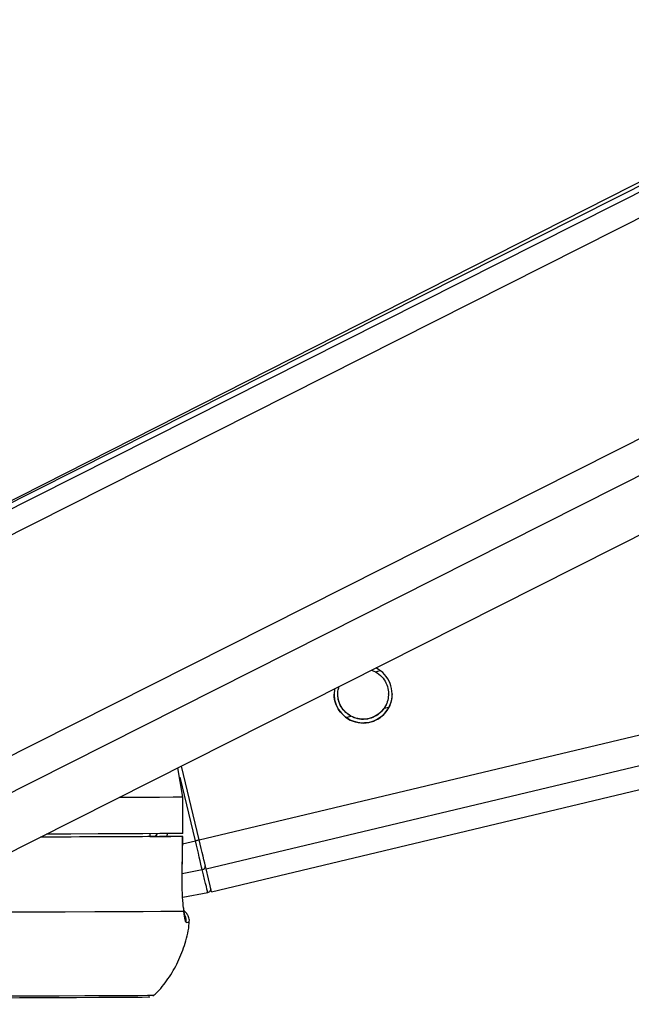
# Paper-space layout 'In Ground Anchor' of a CAD drawing. Header units: millimetres. Extents: x 38476 to 443956, y 10848 to 406945.
# Tile 20 of 71: x 170711 to 173241, y 143756 to 147827. Entities that reach past the tile are written whole.
import ezdxf

# ---------------------------------------------------------------- set-up
doc = ezdxf.new("R2010")
doc.units = ezdxf.units.MM
doc.layers.add('COMPONENT_GEOMETRY', color=7, linetype='Continuous')
doc.styles.add('SLDTEXTSTYLE1', font='TXT', dxfattribs={"width": 0.75})
doc.dimstyles.new('SLDDIMSTYLE0', dxfattribs={"dimtxt": 2500, "dimasz": 165.1, "dimexe": 0, "dimexo": 0.0625, "dimgap": 625, "dimtad": 0, "dimtih": 1, "dimtoh": 1, "dimdec": 0, "dimlfac": 0.02, "dimrnd": 1e-09, "dimzin": 12, "dimdsep": 46, "dimtxsty": 'SLDTEXTSTYLE1', "dimsah": 1, "dimcen": 0.09, "dimadec": 0, "dimazin": 3, "dimtfac": 1, "dimtdec": 0, "dimtofl": 0, "dimtmove": 0, "dimatfit": 3, "dimfxl": 1, "dimfrac": 2, "dimtolj": 1, "dimtzin": 12, "dimarcsym": 0})

# ---------------------------------------------------------------- blocks, each defined once
blk = doc.blocks.new('_D_18')
at = {"layer": 'COMPONENT_GEOMETRY', "color": 7, "ltscale": 50}
for p, q in [((239589.9, 151445.9), (252348.8, 151445.9)), ((252190.1, 151445.9), (252190.1, 98062.1)), ((252190.1, 40709.5), (252190.1, 94093.3)), ((95738.2, 40709.5), (252348.8, 40709.5))]:
    blk.add_line(p, q, dxfattribs=at)
for points in [[(252190.1, 151445.9), (252164.7, 151280.8), (252215.5, 151280.8)], [(252190.1, 40709.5), (252215.5, 40874.6), (252164.7, 40874.6)]]:
    blk.add_solid(points, dxfattribs=at)
at = {"layer": 'COMPONENT_GEOMETRY', "color": 7, "ltscale": 50, "insert": (248495.6, 97316), "char_height": 2500, "attachment_point": 1, "style": 'SLDTEXTSTYLE1'}
blk.add_mtext('2215', dxfattribs=at)

psp = doc.layouts.new('In Ground Anchor')

# ---------------------------------------------------------------- linework, layer by layer
at = {"color": 8, "linetype": 'Continuous', "lineweight": 25, "ltscale": 50}
for p, q in [((169897.7, 145305), (183099.2, 151958.7)), ((169913.8, 145421.1), (182888.8, 151960.6)), ((170102.5, 144496), (184876.8, 151942.4)), ((170177.3, 144380.2), (185176.1, 151939.7)), ((171453.1, 144435.7), (202235.7, 151783.9)), ((171481.7, 144316), (202746.1, 151779.3)), ((172182.3, 145131.2), (172202.4, 145136)), ((172218.3, 144980.2), (172237.5, 144984.7)), ((172060.8, 144942.5), (172080.8, 144947.3)), ((171437.7, 144432), (171374.7, 144695.9)), ((171273.2, 144450), (171280.6, 144461.9)), ((171384.9, 144419.4), (171437.7, 144432)), ((171383.2, 144297), (171466.2, 144313))]:
    psp.add_line(p, q, dxfattribs=at)
at = {"color": 7, "linetype": 'Continuous', "lineweight": 25, "ltscale": 50}
for p, q in [((182840.6, 151961), (169995.2, 145486.9)), ((182760.1, 151961.8), (170093.3, 145543.5)), ((170535.3, 144315.5), (185653.6, 151935.3)), ((171504.3, 144221.6), (203149, 151775.6)), ((172165.8, 145137.3), (172182.3, 145131.2)), ((171385.4, 144612.8), (171364.7, 144733.6)), ((171453.1, 144435.7), (171380.1, 144741.3)), ((171385.6, 144462.8), (171385.4, 144612.8)), ((171385.4, 144612.8), (171385.9, 144612.8)), ((171386.1, 144462.8), (171385.9, 144612.8)), ((171249.1, 144462.5), (171248.9, 144449.8)), ((171248.9, 144450.2), (171335.4, 144450.3)), ((171281.1, 144450), (171248.9, 144450)), ((171383.2, 144296), (171385.3, 144450.3)), ((171386.1, 144462.8), (171385.6, 144462.8)), ((171382.8, 144295.9), (171383.2, 144296)), ((171385.2, 144199.7), (171488.8, 144218.7))]:
    psp.add_line(p, q, dxfattribs=at)
at = {"color": 8, "linetype": 'Continuous', "lineweight": 25, "ltscale": 50, "flags": 128}
for points in [[(171385.4, 144612.8), (171345.2, 144612.4), (171289.8, 144612), (171219.4, 144611.6), (171134.4, 144611.2), (171121.7, 144611.1)], [(171453.1, 144435.7), (171452.8, 144435.6), (171451.9, 144435.4), (171450.5, 144435.1), (171448.5, 144434.6), (171446.2, 144434.1), (171443.6, 144433.4), (171440.7, 144432.7), (171437.7, 144432)]]:
    psp.add_lwpolyline(points, dxfattribs=at)
at = {"color": 7, "linetype": 'Continuous', "lineweight": 25, "ltscale": 50, "flags": 128}
for points in [[(171384.9, 144450.3), (171344.6, 144449.9), (171289.3, 144449.5), (171219.2, 144449.1), (171134.6, 144448.7), (171035.8, 144448.3), (170923.3, 144447.8), (170797.5, 144447.4), (170796.8, 144447.4)], [(171281.1, 144450), (171241.3, 144449.7), (171188.8, 144449.4), (171123.9, 144449), (171046.8, 144448.6), (170957.8, 144448.2), (170857.3, 144447.8), (170797.3, 144447.6)], [(171385.6, 144462.8), (171345.4, 144462.4), (171290, 144462), (171219.6, 144461.6), (171134.6, 144461.2), (171035.2, 144460.7), (170922, 144460.3), (170821.8, 144460)], [(171382.8, 144295.9), (171384.2, 144395.9), (171384.9, 144450.3)], [(171466.2, 144313), (171463.6, 144323.8), (171460.6, 144336.2), (171457.3, 144349.9), (171453.8, 144364.9), (171450, 144380.8), (171446, 144397.5), (171441.9, 144414.6), (171437.7, 144432)], [(171481.7, 144316), (171479.1, 144326.9), (171476.1, 144339.3), (171472.8, 144353.2), (171469.2, 144368.2), (171465.4, 144384.2), (171461.4, 144400.9), (171457.3, 144418.2), (171453.1, 144435.7)], [(171488.8, 144218.7), (171488.4, 144220.2), (171487.3, 144224.7), (171485.5, 144232.3), (171483, 144242.8), (171479.8, 144256.2), (171475.9, 144272.4), (171471.3, 144291.4), (171466.2, 144313)], [(171504.3, 144221.6), (171502.9, 144227.6), (171498.5, 144245.7), (171491.4, 144275.4), (171481.7, 144316)], [(171390.3, 144140.4), (171351.6, 144140), (171295.1, 144139.6), (171221.1, 144139.1), (171130, 144138.7), (171022.2, 144138.2), (170898.3, 144137.7), (170758.9, 144137.3), (170604.5, 144136.8)], [(171248.6, 143785.7), (171241.8, 143785.5), (171217.3, 143785.1), (171175.2, 143784.7), (171115.6, 143784.3), (171038.8, 143783.9), (170945.3, 143783.4), (170835.4, 143783), (170709.8, 143782.5), (170569, 143782), (170413.8, 143781.6), (170245, 143781.1), (170063.3, 143780.6), (169869.7, 143780.1), (169665.1, 143779.6), (169450.6, 143779.2), (169227.3, 143778.7), (168996.2, 143778.3), (168758.5, 143777.8), (168515.3, 143777.4), (168268, 143777), (168017.7, 143776.6), (167765.6, 143776.3)], [(171266.1, 143793), (171261.2, 143792.7), (171239.3, 143792.3), (171200.1, 143791.9), (171143.6, 143791.5), (171070.2, 143791.1), (170980.3, 143790.7), (170874.3, 143790.2), (170752.6, 143789.8), (170615.9, 143789.3), (170464.9, 143788.8), (170300.3, 143788.4), (170122.8, 143787.9), (169933.5, 143787.4), (169733, 143786.9), (169522.6, 143786.5), (169303.1, 143786), (169075.7, 143785.6), (168841.4, 143785.1), (168601.4, 143784.7), (168356.9, 143784.3), (168109.1, 143783.9), (167859.1, 143783.6)]]:
    psp.add_lwpolyline(points, dxfattribs=at)
at = {"color": 7, "linetype": 'Continuous', "lineweight": 25, "ltscale": 2500}
for centre, radius, start, end in [((172131.5, 145039.1), 120, 169.6978, 63.7994), ((171464.7, 144327), 14, 275.8179, 6.8841), ((171486.1, 144233.5), 15, 280.4149, 13.4387)]:
    psp.add_arc(centre, radius, start, end, dxfattribs=at)
at = {"color": 8, "linetype": 'Continuous', "lineweight": 25, "ltscale": 2500}
for centre, radius, start, end in [((171349.8, 144100.5), 50.2, 353.8784, 25.7601), ((171400.7, 144249.2), 154, 269.6087, 274.2958)]:
    psp.add_arc(centre, radius, start, end, dxfattribs=at)
psp.add_ellipse((171148.2, 144521.7), major_axis=(148.6, -109.5), ratio=0.99993, start_param=0.238155, end_param=0.307578, dxfattribs=at)
at = {"color": 7, "linetype": 'Continuous', "lineweight": 25, "ltscale": 50}
for points, knots in [([(172182.3, 145131.2), (172191.7, 145124.8), (172209.1, 145113), (172227.4, 145085.6), (172236.7, 145056), (172236.9, 145026.3), (172230.5, 145000.7), (172222.2, 144986.6), (172218.3, 144980.2)], [0, 0, 0, 0, 0.204643, 0.376334, 0.548834, 0.70336, 0.864254, 1, 1, 1, 1]), ([(172080.8, 144947.3), (172071.3, 144953.7), (172054, 144965.5), (172035.6, 144993), (172026.6, 145022.4), (172025.6, 145049.4), (172030.1, 145063.8), (172031.9, 145069.9)], [0, 0, 0, 0, 0.251677, 0.462833, 0.674992, 0.865035, 1, 1, 1, 1]), ([(172054.7, 144947), (172047, 144954.5), (172031.3, 144969.5), (172016.6, 145000.8), (172010.8, 145025.6), (172011.9, 145037.4), (172012, 145039.1)], [0, 0, 0, 0, 0.329432, 0.661237, 0.949588, 1, 1, 1, 1]), ([(172080.8, 144948), (172071.3, 144954.4), (172053.9, 144966.2), (172035.9, 144993.6), (172026.9, 145019.2), (172027.3, 145034.7), (172027.4, 145039.9)], [0, 0, 0, 0, 0.322249, 0.592733, 0.864435, 1, 1, 1, 1]), ([(172235.6, 145040), (172235.8, 145035.8), (172236.5, 145022), (172230.3, 145001.4), (172222.1, 144987.3), (172218.3, 144980.9)], [0, 0, 0, 0, 0.187506, 0.628253, 1, 1, 1, 1]), ([(172251, 145039.4), (172250.8, 145031.6), (172250.4, 145014.3), (172244.8, 144999.7), (172241.7, 144991.6)], [0, 0, 0, 0, 0.452735, 1, 1, 1, 1]), ([(172241.7, 144991.6), (172236.7, 144982), (172226.6, 144962.9), (172199.8, 144938.4), (172166.3, 144922.3), (172128, 144917.1), (172090.1, 144924.5), (172066.4, 144937.6), (172056.3, 144945.7), (172054.7, 144947)], [0, 0, 0, 0, 0.1547942, 0.3093347, 0.4685099, 0.636745, 0.806576, 0.9696994, 1, 1, 1, 1]), ([(172218.3, 144980.9), (172212.2, 144973.2), (172200, 144958), (172172.4, 144941.6), (172141.3, 144933.8), (172108.4, 144935.6), (172089.9, 144943.9), (172080.8, 144948)], [0, 0, 0, 0, 0.19645, 0.39264, 0.593355, 0.798816, 1, 1, 1, 1]), ([(172218.3, 144980.2), (172212.2, 144972.5), (172200, 144957.2), (172172.5, 144940.8), (172141.3, 144933), (172108.4, 144934.8), (172089.9, 144943.2), (172080.8, 144947.3)], [0, 0, 0, 0, 0.196441, 0.392614, 0.593331, 0.798819, 1, 1, 1, 1]), ([(171384.9, 144450.3), (171385.1, 144450.3), (171385.6, 144450.3), (171379.1, 144450.3), (171368.1, 144450.3), (171352.9, 144450.3), (171341.3, 144450.3), (171335.4, 144450.3)], [0, 0, 0, 0, 0.19756, 0.395081, 0.59268, 0.790292, 1, 1, 1, 1]), ([(171390.3, 144140.4), (171389.1, 144150.6), (171386.1, 144175.4), (171382.8, 144229.1), (171382.8, 144273.7), (171382.8, 144295.9)], [0, 0, 0, 0, 0.260354, 0.630705, 1, 1, 1, 1]), ([(171394.3, 144120.6), (171394.3, 144120.7), (171394.2, 144121), (171392.5, 144130.4), (171390.9, 144143), (171389.4, 144153.6), (171389.2, 144155.3)], [0, 0, 0, 0, 0.147625, 0.450604, 0.913132, 1, 1, 1, 1]), ([(171411.3, 144093.9), (171411.8, 144095.7), (171413.8, 144103.7), (171410.6, 144117.4), (171403.2, 144130.9), (171395.8, 144138.9), (171391.3, 144141.6), (171390.2, 144142.3)], [0, 0, 0, 0, 0.096372, 0.438132, 0.704077, 0.925844, 1, 1, 1, 1]), ([(171399.7, 144095.1), (171398.1, 144097.1), (171394.8, 144101.1), (171391.9, 144126.9), (171390.3, 144140.4)], [0, 0, 0, 0, 0.475844, 1, 1, 1, 1]), ([(171261.1, 143789.4), (171265.5, 143793.2), (171289.7, 143814.3), (171326, 143861.6), (171368.1, 143931.1), (171396.4, 144009), (171411.2, 144064.8), (171411.8, 144094), (171411.9, 144095.4)], [0, 0, 0, 0, 0.049791, 0.275764, 0.509568, 0.747885, 0.988629, 1, 1, 1, 1])]:
    psp.add_open_spline(points, degree=3, knots=knots, dxfattribs=at)

# ---------------------------------------------------------------- dimensions: what is measured, and where the dimension line sits
at = {"layer": 'COMPONENT_GEOMETRY', "color": 7, "ltscale": 50}
dim = psp.add_linear_dim(base=(252190.1, 40709.5), p1=(239526.4, 151445.9), p2=(95674.7, 40709.5), angle=90, dimstyle='SLDDIMSTYLE0', dxfattribs=at)
dim.commit()
dim.dimension.update_dxf_attribs({"geometry": '_D_18', "text_midpoint": (252190.1, 96077.7), "dimtype": 160})

doc.saveas('drawing.dxf')
